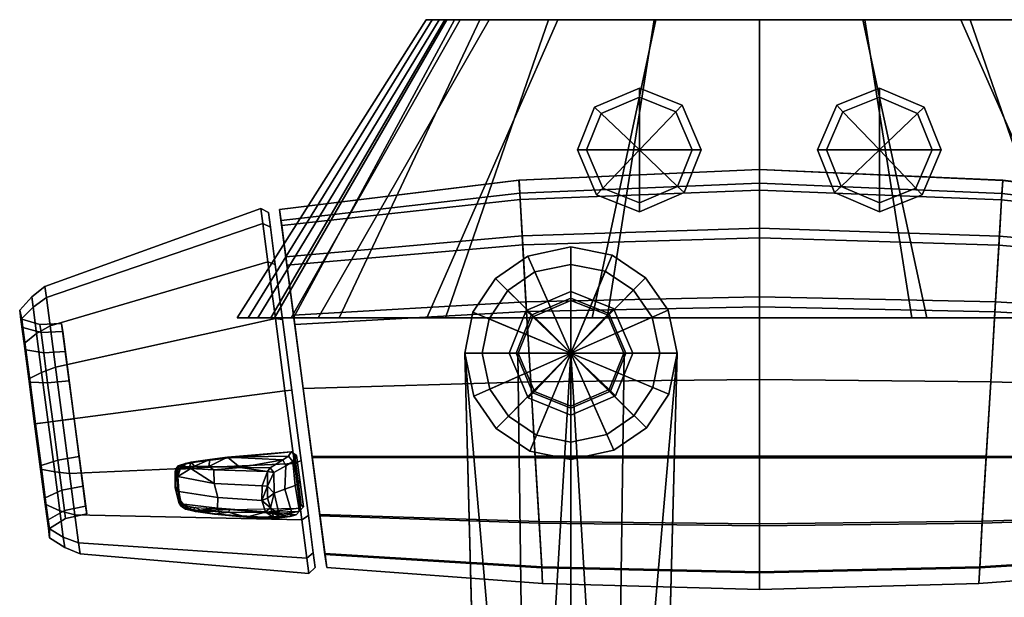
# Model space of a CAD drawing. Header units: millimetres. Extents: x -123 to 123, y -192 to 0.
# Tile 2 of 3: x -123 to 41, y -96 to 0. Entities that reach past the tile are written whole.
import ezdxf

# ---------------------------------------------------------------- set-up
doc = ezdxf.new("R2010")
doc.units = ezdxf.units.MM
doc.header["$MEASUREMENT"] = 0
doc.layers.add('CHROME01', color=9, linetype='Continuous')
doc.layers.add('CHROME03', color=250, linetype='Continuous')

msp = doc.modelspace()

# ---------------------------------------------------------------- meshes
at = {"layer": 'CHROME01'}
mesh = msp.add_polyface(dxfattribs=at)
corners = [(-80.65, -49.79, 28.17), (-79.06, -61.86, 30.69), (-77.9, -61.71, 29.86), (-79.45, -49.96, 27.41), (-81.89, -40.37, 21.71), (-80.66, -40.8, 21.13), (-81.48, -34.57, 11.88), (-82.73, -33.97, 12.21), (-81.8, -32.13, 0.03), (-83.06, -31.47, 0.03), (-81.48, -34.57, -11.82), (-82.73, -33.97, -12.14), (-80.66, -40.8, -21.06), (-81.89, -40.37, -21.64), (-79.45, -49.96, -27.35), (-80.65, -49.79, -28.1), (-77.9, -61.71, -29.8), (-79.06, -61.86, -30.62), (-81.89, -40.37, -21.64), (-118.19, -50.99, -15.86), (-118.81, -46.29, -8.89), (-82.73, -33.97, -12.14), (-119.05, -44.46, 0.03), (-83.06, -31.47, 0.03), (-118.81, -46.29, 8.96), (-82.73, -33.97, 12.21), (-81.89, -40.37, 21.71), (-118.19, -50.99, 15.92), (-80.65, -49.79, 28.17), (-117.28, -57.89, 20.66), (-79.06, -61.86, 30.69), (-116.12, -66.74, 22.51), (-80.65, -49.79, -28.1), (-117.28, -57.89, -20.59), (-79.06, -61.86, -30.62), (-116.12, -66.74, -22.44), (-76.02, -61.44, -30.1), (-79.95, -31.6, -0.33), (-77.51, -50.09, -27.84), (-78.78, -40.44, -21.39), (-79.64, -33.96, -11.73), (-78.81, -40.23, 21.18), (-79.66, -33.78, 11.3), (-77.53, -49.95, 27.78), (-76.02, -61.44, 30.1), (-72.09, -91.28, -0.33), (-79.59, -34.31, 12.54), (-78.72, -40.89, 21.83), (-39.44, -37.54, 23.68), (-39.88, -29.98, 13.83), (-79.94, -31.61, 1.03), (-40.05, -26.75, 1.38), (-79.95, -31.6, -0.33), (-40.06, -26.72, -0.09), (-79.7, -33.47, -10.5), (-39.93, -28.93, -11.08), (-78.9, -39.53, -20.43), (-39.53, -36.04, -21.49), (-77.62, -49.25, -27.47), (-38.89, -47, -28.57), (-77.99, -49.7, -26.82), (-49.85, 0, -25.46), (-45, 0, -26.62), (-73.5, -49.7, -27.48), (-54.53, 0, -10.69), (-52.06, 0, -21), (-80.81, -49.7, -23), (-85.2, -49.7, -11.93), (-87, -49.7, 0), (-55.5, 0, 0), (-81.42, -49.7, 20.11), (-52.4, 0, 18.87), (-53.33, 0, 16.5), (-83.55, -49.7, 17), (-77.65, -49.7, 21.89), (-50.8, 0, 20.51), (-70, -49.7, 23.2), (-46.6, 0, 21.52)]
mesh.append_faces([[corners[k] for k in face] for face in [(0, 1, 2, 3), (4, 0, 3, 5), (4, 5, 6, 7), (7, 6, 8, 9), (8, 10, 11, 9), (10, 12, 13, 11), (14, 15, 13, 12), (16, 17, 15, 14), (18, 19, 20, 21), (21, 20, 22, 23), (23, 22, 24, 25), (26, 25, 24, 27), (28, 26, 27, 29), (30, 28, 29, 31), (19, 18, 32, 33), (33, 32, 34, 35), (36, 37, 38, 38), (38, 37, 39, 39), (39, 37, 40, 40), (37, 41, 42, 42), (41, 37, 43, 43), (43, 37, 44, 44), (45, 37, 36, 36), (37, 45, 44, 44), (46, 47, 48, 49), (50, 46, 49, 51), (52, 50, 51, 53), (54, 52, 53, 55), (56, 54, 55, 57), (58, 56, 57, 59), (60, 61, 62, 63), (64, 65, 66, 67), (66, 65, 61, 60), (68, 69, 64, 67), (70, 71, 72, 73), (74, 75, 71, 70), (72, 69, 68, 73), (76, 77, 75, 74)]])
mesh = msp.add_polyface(dxfattribs=at)
corners = [(-78.72, -40.89, 21.83), (-77.42, -50.81, 28.13), (-38.79, -48.63, 30.21), (-39.44, -37.54, 23.68), (-55.5, 0, 0), (-53.33, 0, 16.5), (-54.53, 0, -10.69), (-35.13, 0, 22.16), (-17.55, 0, 22.79), (-17.26, 0, -27.8), (-33.58, 0, -27.23), (-46.6, 0, 21.52), (-45, 0, -26.62), (-50.8, 0, 20.51), (-49.85, 0, -25.46), (-52.4, 0, 18.87), (-52.06, 0, -21), (-55.43, -49.7, -28.35), (-33.58, 0, -27.23), (-17.26, 0, -27.8), (-27.88, -49.7, -29.21), (-45, 0, -26.62), (-73.5, -49.7, -27.48), (-52.29, -49.7, 24.66), (-35.13, 0, 22.16), (-46.6, 0, 21.52), (-70, -49.7, 23.2), (-25.38, -49.7, 26.07), (-17.55, 0, 22.79), (-24.54, -39.25, -75.6), (-18.95, -42.99, -75.6), (-31.4, -55.57, -75.6), (-31.4, -37.87, -75.6), (-38.58, -39.39, -75.6), (-43.98, -43.11, -75.6), (-24.54, -39.25, -75.6), (-31.4, -37.87, -75.6), (-31.4, -37.87, -19.5), (-24.54, -39.25, -19.5), (-43.98, -43.11, -75.6), (-47.72, -48.71, -75.6), (-47.72, -48.71, -19.5), (-43.98, -43.11, -19.5), (-38.58, -39.39, -75.6), (-38.58, -39.39, -19.5), (-25.67, -41.92, -76.39), (-31.4, -55.57, -76.39), (-31.4, -40.77, -76.39), (-37.4, -42.04, -76.39), (-41.92, -45.15, -76.39), (-20.99, -45.05, -76.39), (-41.92, -45.15, -76.39), (-45.05, -49.83, -76.39), (-45.05, -49.83, -75.3), (-41.92, -45.15, -75.3), (-37.4, -42.04, -76.39), (-37.4, -42.04, -75.3), (-31.4, -40.77, -76.39), (-31.4, -40.77, -75.3), (-25.67, -41.92, -76.39), (-25.67, -41.92, -75.3), (-31.4, -46.42, -76.4), (-31.4, -46.42, -78.4), (-38.02, -49.25, -78.4), (-38.02, -49.25, -76.4), (-25.09, -48.94, -76.4), (-25.09, -48.94, -78.4), (-31.4, -45.27, -84.7), (-31.4, -46.77, -86.2), (-37.77, -49.49, -86.2), (-38.86, -48.46, -84.7), (-24.29, -48.11, -84.7), (-25.33, -49.2, -86.2), (-31.4, -45.27, -79.21), (-31.4, -45.27, -84.7), (-38.86, -48.46, -84.7), (-38.86, -48.46, -79.21), (-24.29, -48.11, -79.21), (-24.29, -48.11, -84.7), (-25.09, -48.94, -78.4), (-24.29, -48.11, -79.21), (-31.4, -45.27, -79.21), (-31.4, -46.42, -78.4), (-38.86, -48.46, -79.21), (-38.02, -49.25, -78.4), (-30.3, -21.7, -38.5), (-28.8, -21.7, -40), (-26.07, -28.07, -40), (-27.11, -29.16, -38.5), (-27.46, -14.59, -38.5), (-26.37, -15.63, -40), (-30.3, -21.7, -24), (-30.3, -21.7, -38.5), (-27.11, -29.16, -38.5), (-27.11, -29.16, -24), (-27.46, -14.59, -24), (-27.46, -14.59, -38.5)]
mesh.append_faces([[corners[k] for k in face] for face in [(0, 1, 2, 3), (4, 5, 6, 6), (7, 8, 9, 10), (11, 7, 10, 12), (13, 11, 12, 14), (15, 13, 14, 16), (5, 15, 16, 6), (17, 18, 19, 20), (21, 18, 17, 22), (23, 24, 25, 26), (27, 28, 24, 23), (29, 30, 31, 31), (32, 29, 31, 31), (33, 32, 31, 31), (33, 31, 34, 34), (35, 36, 37, 38), (39, 40, 41, 42), (43, 39, 42, 44), (36, 43, 44, 37), (45, 46, 47, 47), (48, 46, 49, 49), (50, 46, 45, 45), (51, 52, 53, 54), (55, 51, 54, 56), (57, 55, 56, 58), (59, 57, 58, 60), (61, 62, 63, 64), (65, 66, 62, 61), (67, 68, 69, 70), (71, 72, 68, 67), (73, 74, 75, 76), (77, 78, 74, 73), (79, 80, 81, 82), (82, 81, 83, 84), (85, 86, 87, 88), (89, 90, 86, 85), (91, 92, 93, 94), (95, 96, 92, 91)]])
mesh = msp.add_polyface(dxfattribs=at)
corners = [(0, -24.94, 0), (0, -24.98, 1.51), (40.55, -26.79, 1.38), (40.55, -26.76, -0.09), (-40.06, -26.72, -0.09), (-40.05, -26.75, 1.38), (0, 0, 23), (17.55, 0, 22.79), (17.26, 0, -27.8), (0, 0, -28), (-17.55, 0, 22.79), (-17.26, 0, -27.8), (-17.26, 0, -27.8), (0, 0, -28), (0, -49.7, -29.5), (-27.88, -49.7, -29.21), (0, -49.7, 26.5), (0, 0, 23), (-17.55, 0, 22.79), (-25.38, -49.7, 26.07), (17.26, 0, -27.8), (27.88, -49.7, -29.21), (25.38, -49.7, 26.07), (17.55, 0, 22.79), (12.54, -28.81, -38.5), (9.7, -21.7, -38.5), (11.2, -21.7, -40), (13.63, -27.77, -40), (20, -11.4, -38.5), (27.46, -14.59, -38.5), (26.37, -15.63, -40), (20, -12.9, -40), (12.89, -14.24, -38.5), (13.93, -15.33, -40), (11.2, -21.7, -40), (20, -21.7, -40), (13.63, -27.77, -40), (20, -12.9, -40), (26.37, -15.63, -40), (13.93, -15.33, -40), (28.8, -21.7, -40), (26.07, -28.07, -40), (20, -30.5, -40), (12.54, -28.81, -24), (9.7, -21.7, -24), (9.7, -21.7, -38.5), (12.54, -28.81, -38.5), (20, -11.4, -24), (27.46, -14.59, -24), (27.46, -14.59, -38.5), (20, -11.4, -38.5), (12.89, -14.24, -24), (12.89, -14.24, -38.5), (-12.54, -28.81, -38.5), (-13.63, -27.77, -40), (-11.2, -21.7, -40), (-9.7, -21.7, -38.5), (-20, -11.4, -38.5), (-20, -12.9, -40), (-26.37, -15.63, -40), (-27.46, -14.59, -38.5), (-12.89, -14.24, -38.5), (-13.93, -15.33, -40), (-11.2, -21.7, -40), (-13.63, -27.77, -40), (-20, -21.7, -40), (-28.8, -21.7, -40), (-26.37, -15.63, -40), (-20, -30.5, -40), (-26.07, -28.07, -40), (-20, -12.9, -40), (-13.93, -15.33, -40), (-12.54, -28.81, -24), (-12.54, -28.81, -38.5), (-9.7, -21.7, -38.5), (-9.7, -21.7, -24), (-20, -11.4, -24), (-20, -11.4, -38.5), (-27.46, -14.59, -38.5), (-27.46, -14.59, -24), (-12.89, -14.24, -24), (-12.89, -14.24, -38.5)]
mesh.append_faces([[corners[k] for k in face] for face in [(0, 1, 2, 3), (4, 5, 1, 0), (6, 7, 8, 9), (10, 6, 9, 11), (12, 13, 14, 15), (16, 17, 18, 19), (20, 21, 14, 13), (16, 22, 23, 17), (24, 25, 26, 27), (28, 29, 30, 31), (32, 28, 31, 33), (25, 32, 33, 26), (34, 35, 36, 36), (37, 38, 35, 35), (39, 37, 35, 35), (39, 35, 34, 34), (40, 41, 35, 35), (42, 36, 35, 35), (43, 44, 45, 46), (47, 48, 49, 50), (51, 47, 50, 52), (44, 51, 52, 45), (53, 54, 55, 56), (57, 58, 59, 60), (61, 62, 58, 57), (56, 55, 62, 61), (63, 64, 65, 65), (66, 67, 65, 65), (68, 69, 65, 65), (70, 65, 67, 67), (71, 65, 70, 70), (71, 63, 65, 65), (66, 65, 69, 69), (68, 65, 64, 64), (72, 73, 74, 75), (76, 77, 78, 79), (80, 81, 77, 76), (75, 74, 81, 80)]])
mesh = msp.add_polyface(dxfattribs=at)
corners = [(80.65, -49.79, 28.17), (79.45, -49.96, 27.41), (77.9, -61.71, 29.86), (79.06, -61.86, 30.69), (77.9, -61.71, -29.8), (79.45, -49.96, -27.35), (80.65, -49.79, -28.1), (79.06, -61.86, -30.62), (76.02, -61.44, 30.1), (79.95, -31.6, -0.33), (77.53, -49.95, 27.78), (78.81, -40.23, 21.18), (78.78, -40.44, -21.39), (77.51, -50.09, -27.84), (76.02, -61.44, -30.1), (39.26, -48.65, 30.19), (38.55, -60.35, 32.21), (76.02, -61.44, 30.1), (77.42, -50.81, 28.13), (39.93, -37.57, 23.66), (78.72, -40.89, 21.83), (40.37, -30.01, 13.81), (79.59, -34.31, 12.54), (40.55, -26.79, 1.38), (79.94, -31.61, 1.03), (40.55, -26.76, -0.09), (79.95, -31.6, -0.33), (40.42, -28.97, -11.07), (79.7, -33.47, -10.5), (40.02, -36.07, -21.49), (78.9, -39.53, -20.43), (39.37, -47.02, -28.56), (77.62, -49.25, -27.47), (38.55, -60.35, -31.12), (76.02, -61.44, -30.1), (55.5, 0, 0), (54.53, 0, -10.69), (53.33, 0, 16.5), (17.55, 0, 22.79), (35.13, 0, 22.16), (33.58, 0, -27.23), (17.26, 0, -27.8), (46.6, 0, 21.52), (45, 0, -26.62), (50.8, 0, 20.51), (49.85, 0, -25.46), (52.4, 0, 18.87), (52.06, 0, -21), (55.43, -49.7, -28.35), (27.88, -49.7, -29.21), (17.26, 0, -27.8), (33.58, 0, -27.23), (77.99, -49.7, -26.82), (73.5, -49.7, -27.48), (45, 0, -26.62), (49.85, 0, -25.46), (54.53, 0, -10.69), (85.2, -49.7, -11.93), (80.81, -49.7, -23), (52.06, 0, -21), (87, -49.7, 0), (55.5, 0, 0), (81.42, -49.7, 20.11), (83.55, -49.7, 17), (53.33, 0, 16.5), (52.4, 0, 18.87), (77.65, -49.7, 21.89), (50.8, 0, 20.51), (52.29, -49.7, 24.66), (70, -49.7, 23.2), (46.6, 0, 21.52), (35.13, 0, 22.16), (25.38, -49.7, 26.07), (17.55, 0, 22.79), (30.3, -21.7, -38.5), (27.11, -29.16, -38.5), (26.07, -28.07, -40), (28.8, -21.7, -40), (27.46, -14.59, -38.5), (26.37, -15.63, -40), (28.8, -21.7, -40), (20, -21.7, -40), (26.37, -15.63, -40), (30.3, -21.7, -24), (27.11, -29.16, -24), (27.11, -29.16, -38.5), (30.3, -21.7, -38.5), (27.46, -14.59, -24), (27.46, -14.59, -38.5)]
mesh.append_faces([[corners[k] for k in face] for face in [(0, 1, 2, 3), (4, 5, 6, 7), (8, 9, 10, 10), (10, 9, 11, 11), (12, 9, 13, 13), (13, 9, 14, 14), (15, 16, 17, 18), (19, 15, 18, 20), (21, 19, 20, 22), (23, 21, 22, 24), (25, 23, 24, 26), (27, 25, 26, 28), (29, 27, 28, 30), (31, 29, 30, 32), (33, 31, 32, 34), (35, 36, 37, 37), (38, 39, 40, 41), (39, 42, 43, 40), (44, 45, 43, 42), (46, 47, 45, 44), (37, 36, 47, 46), (48, 49, 50, 51), (52, 53, 54, 55), (54, 53, 48, 51), (56, 57, 58, 59), (58, 52, 55, 59), (60, 57, 56, 61), (62, 63, 64, 65), (66, 62, 65, 67), (68, 69, 70, 71), (72, 68, 71, 73), (64, 63, 60, 61), (69, 66, 67, 70), (74, 75, 76, 77), (78, 74, 77, 79), (80, 81, 82, 82), (83, 84, 85, 86), (87, 83, 86, 88)]])
mesh = msp.add_polyface(dxfattribs=at)
corners = [(0, -47.84, 30.97), (0, -59.94, 33), (38.55, -60.35, 32.21), (39.26, -48.65, 30.19), (-38.79, -48.63, 30.21), (-38.09, -60.34, 32.22), (0, -36.32, 24.35), (39.93, -37.57, 23.66), (-39.44, -37.54, 23.68), (0, -28.39, 14.29), (40.37, -30.01, 13.81), (-39.88, -29.98, 13.83), (0, -24.98, 1.51), (40.55, -26.79, 1.38), (-40.05, -26.75, 1.38), (0, -27.26, -11.29), (0, -24.94, 0), (40.55, -26.76, -0.09), (40.42, -28.97, -11.07), (-39.93, -28.93, -11.08), (-40.06, -26.72, -0.09), (0, -34.76, -21.88), (40.02, -36.07, -21.49), (-39.53, -36.04, -21.49), (0, -46.18, -28.96), (39.37, -47.02, -28.56), (-38.89, -47, -28.57), (0, -59.94, -31.5), (38.55, -60.35, -31.12), (-38.09, -60.34, -31.13), (-15.22, -48.39, -75.6), (-31.4, -55.57, -75.6), (-18.95, -42.99, -75.6), (-13.7, -55.57, -75.6), (-18.95, -42.99, -75.6), (-24.54, -39.25, -75.6), (-24.54, -39.25, -19.5), (-18.95, -42.99, -19.5), (-15.22, -48.39, -75.6), (-15.22, -48.39, -19.5), (-13.7, -55.57, -75.6), (-13.7, -55.57, -19.5), (-16.6, -55.57, -76.39), (-31.4, -55.57, -76.39), (-17.87, -49.56, -76.39), (-20.99, -45.05, -76.39), (-25.67, -41.92, -76.39), (-25.67, -41.92, -75.3), (-20.99, -45.05, -75.3), (-17.87, -49.56, -76.39), (-17.87, -49.56, -75.3), (-16.6, -55.57, -76.39), (-16.6, -55.57, -75.3), (-22.25, -55.57, -76.4), (-22.25, -55.57, -78.4), (-25.09, -48.94, -78.4), (-25.09, -48.94, -76.4), (-21.1, -55.57, -84.7), (-22.6, -55.57, -86.2), (-25.33, -49.2, -86.2), (-24.29, -48.11, -84.7), (-21.1, -55.57, -79.21), (-21.1, -55.57, -84.7), (-24.29, -48.11, -84.7), (-24.29, -48.11, -79.21), (-25.09, -48.94, -78.4), (-22.25, -55.57, -78.4), (-21.1, -55.57, -79.21), (-24.29, -48.11, -79.21), (20, -32, -38.5), (12.54, -28.81, -38.5), (13.63, -27.77, -40), (20, -30.5, -40), (27.11, -29.16, -38.5), (26.07, -28.07, -40), (20, -30.5, -40), (20, -21.7, -40), (26.07, -28.07, -40), (20, -32, -24), (12.54, -28.81, -24), (12.54, -28.81, -38.5), (20, -32, -38.5), (27.11, -29.16, -24), (27.11, -29.16, -38.5), (-20, -32, -38.5), (-20, -30.5, -40), (-13.63, -27.77, -40), (-12.54, -28.81, -38.5), (-27.11, -29.16, -38.5), (-26.07, -28.07, -40), (-20, -32, -24), (-20, -32, -38.5), (-12.54, -28.81, -38.5), (-12.54, -28.81, -24), (-27.11, -29.16, -24), (-27.11, -29.16, -38.5)]
mesh.append_faces([[corners[k] for k in face] for face in [(0, 1, 2, 3), (4, 5, 1, 0), (6, 0, 3, 7), (8, 4, 0, 6), (9, 6, 7, 10), (11, 8, 6, 9), (12, 9, 10, 13), (14, 11, 9, 12), (15, 16, 17, 18), (19, 20, 16, 15), (21, 15, 18, 22), (23, 19, 15, 21), (24, 21, 22, 25), (26, 23, 21, 24), (27, 24, 25, 28), (29, 26, 24, 27), (30, 31, 32, 32), (30, 33, 31, 31), (34, 35, 36, 37), (38, 34, 37, 39), (40, 38, 39, 41), (42, 43, 44, 44), (45, 46, 47, 48), (49, 45, 48, 50), (51, 49, 50, 52), (53, 54, 55, 56), (57, 58, 59, 60), (61, 62, 63, 64), (65, 66, 67, 68), (69, 70, 71, 72), (73, 69, 72, 74), (75, 76, 77, 77), (78, 79, 80, 81), (82, 78, 81, 83), (84, 85, 86, 87), (88, 89, 85, 84), (90, 91, 92, 93), (94, 95, 91, 90)]])
mesh = msp.add_polyface(dxfattribs=at)
corners = [(-77.42, -50.81, 28.13), (-76.02, -61.44, 30.1), (-38.09, -60.34, 32.22), (-38.79, -48.63, 30.21), (-76.02, -61.44, -30.1), (-77.62, -49.25, -27.47), (-38.89, -47, -28.57), (-38.09, -60.34, -31.13), (-18.83, -68.02, -75.6), (-24.23, -71.75, -75.6), (-31.4, -55.57, -75.6), (-47.72, -48.71, -75.6), (-43.98, -43.11, -75.6), (-43.86, -68.14, -75.6), (-47.58, -62.74, -75.6), (-49.1, -55.57, -75.6), (-49.1, -55.57, -75.6), (-47.58, -62.74, -75.6), (-47.58, -62.74, -19.5), (-49.1, -55.57, -19.5), (-47.72, -48.71, -75.6), (-47.72, -48.71, -19.5), (-20.99, -45.05, -76.39), (-17.87, -49.56, -76.39), (-31.4, -55.57, -76.39), (-37.4, -42.04, -76.39), (-31.4, -40.77, -76.39), (-41.92, -45.15, -76.39), (-45.05, -49.83, -76.39), (-46.2, -55.57, -76.39), (-41.82, -66.08, -76.39), (-44.93, -61.57, -76.39), (-31.4, -70.37, -76.39), (-37.14, -69.21, -76.39), (-25.4, -69.09, -76.39), (-46.2, -55.57, -76.39), (-44.93, -61.57, -76.39), (-44.93, -61.57, -75.3), (-46.2, -55.57, -75.3), (-45.05, -49.83, -76.39), (-45.05, -49.83, -75.3), (-31.4, -64.72, -76.4), (-31.4, -64.72, -78.4), (-24.78, -61.88, -78.4), (-24.78, -61.88, -76.4), (-37.72, -62.19, -76.4), (-37.72, -62.19, -78.4), (-40.55, -55.57, -76.4), (-40.55, -55.57, -78.4), (-38.02, -49.25, -76.4), (-38.02, -49.25, -78.4), (-22.6, -55.57, -86.2), (-25.03, -61.64, -86.2), (-31.4, -55.57, -86.2), (-40.2, -55.57, -86.2), (-37.77, -49.49, -86.2), (-31.4, -64.37, -86.2), (-37.47, -61.93, -86.2), (-31.4, -46.77, -86.2), (-25.33, -49.2, -86.2), (-31.4, -65.87, -84.7), (-31.4, -64.37, -86.2), (-25.03, -61.64, -86.2), (-23.95, -62.67, -84.7), (-41.7, -55.57, -84.7), (-40.2, -55.57, -86.2), (-37.47, -61.93, -86.2), (-38.51, -63.02, -84.7), (-38.86, -48.46, -84.7), (-37.77, -49.49, -86.2), (-41.7, -55.57, -79.21), (-41.7, -55.57, -84.7), (-38.51, -63.02, -84.7), (-38.51, -63.02, -79.21), (-38.86, -48.46, -79.21), (-38.86, -48.46, -84.7), (-38.02, -49.25, -78.4), (-38.86, -48.46, -79.21), (-41.7, -55.57, -79.21), (-40.55, -55.57, -78.4), (-38.51, -63.02, -79.21), (-37.72, -62.19, -78.4)]
mesh.append_faces([[corners[k] for k in face] for face in [(0, 1, 2, 3), (4, 5, 6, 7), (8, 9, 10, 10), (11, 12, 10, 10), (13, 14, 10, 10), (15, 11, 10, 10), (15, 10, 14, 14), (16, 17, 18, 19), (20, 16, 19, 21), (22, 23, 24, 24), (25, 26, 24, 24), (27, 24, 28, 28), (29, 28, 24, 24), (30, 31, 24, 24), (32, 33, 24, 24), (34, 32, 24, 24), (29, 24, 31, 31), (35, 36, 37, 38), (39, 35, 38, 40), (41, 42, 43, 44), (45, 46, 42, 41), (47, 48, 46, 45), (49, 50, 48, 47), (51, 52, 53, 53), (54, 55, 53, 53), (56, 57, 53, 53), (58, 53, 55, 55), (59, 53, 58, 58), (59, 51, 53, 53), (54, 53, 57, 57), (56, 53, 52, 52), (60, 61, 62, 63), (64, 65, 66, 67), (68, 69, 65, 64), (70, 71, 72, 73), (74, 75, 71, 70), (76, 77, 78, 79), (78, 80, 81, 79)]])
mesh = msp.add_polyface(dxfattribs=at)
corners = [(-120.6, -67.33, 17.64), (-120.76, -67.35, 19.15), (-121.75, -59.82, 17.58), (-121.51, -60.4, 16.19), (-122.52, -53.95, 13.55), (-122.23, -54.99, 12.48), (-123.05, -49.96, 7.63), (-122.71, -51.31, 7.03), (-123.25, -48.4, 0.03), (-122.9, -49.88, 0.03), (-123.05, -49.96, -7.56), (-122.71, -51.31, -6.96), (-122.52, -53.95, -13.49), (-122.23, -54.99, -12.42), (-121.75, -59.82, -17.51), (-121.51, -60.4, -16.13), (-120.76, -67.35, -19.09), (-120.6, -67.33, -17.57), (-117.28, -57.89, -20.59), (-119.59, -58.76, -19.3), (-120.44, -52.29, -14.86), (-118.19, -50.99, -15.86), (-118.5, -67.05, -21.03), (-116.12, -66.74, -22.44), (-121.02, -47.89, -8.33), (-118.5, -67.05, 21.1), (-119.59, -58.76, 19.37), (-118.81, -46.29, -8.89), (-121.25, -46.17, 0.03), (-119.05, -44.46, 0.03), (-121.02, -47.89, 8.4), (-120.44, -52.29, 14.93), (-118.19, -50.99, 15.92), (-117.28, -57.89, 20.66), (-116.12, -66.74, 22.51), (-118.81, -46.29, 8.96), (-118.59, -60.53, 15), (-121.51, -60.4, 16.19), (-122.23, -54.99, 12.48), (-119.25, -55.52, 11.57), (-122.71, -51.31, 7.03), (-119.7, -52.11, 6.51), (-122.23, -54.99, -12.42), (-119.25, -55.52, -11.5), (-119.7, -52.11, -6.45), (-122.71, -51.31, -6.96), (-116.09, -51.93, -6.32), (-116.26, -50.62, 0.03), (-119.87, -50.78, 0.03), (-122.9, -49.88, 0.03), (-116.09, -51.93, 6.39), (-115.65, -55.27, 11.35), (-115.65, -55.27, -11.28), (-115, -60.18, 14.72), (-114.17, -66.49, 16.03), (-117.75, -66.96, 16.35), (-121.51, -60.4, -16.13), (-118.59, -60.53, -14.94), (-117.75, -66.96, -16.28), (-114.17, -66.49, -15.97), (-115, -60.18, -14.65)]
mesh.append_faces([[corners[k] for k in face] for face in [(0, 1, 2, 3), (3, 2, 4, 5), (5, 4, 6, 7), (8, 9, 7, 6), (10, 11, 9, 8), (12, 13, 11, 10), (14, 15, 13, 12), (14, 16, 17, 15), (18, 19, 20, 21), (12, 20, 19, 14), (14, 19, 22, 16), (23, 22, 19, 18), (20, 12, 10, 24), (1, 25, 26, 2), (20, 24, 27, 21), (28, 24, 10, 8), (27, 24, 28, 29), (28, 8, 6, 30), (30, 6, 4, 31), (26, 31, 4, 2), (32, 31, 26, 33), (26, 25, 34, 33), (35, 29, 28, 30), (32, 35, 30, 31), (36, 37, 38, 39), (39, 38, 40, 41), (42, 43, 44, 45), (44, 46, 47, 48), (48, 49, 45, 44), (48, 47, 50, 41), (49, 48, 41, 40), (39, 41, 50, 51), (43, 52, 46, 44), (39, 51, 53, 36), (36, 53, 54, 55), (42, 56, 57, 43), (58, 59, 60, 57), (57, 60, 52, 43)]])
mesh = msp.add_polyface(dxfattribs=at)
corners = [(-75.38, -89.75, -12.14), (-74.33, -88.85, -11.82), (-74.01, -91.29, 0.03), (-75.05, -92.25, 0.03), (-74.33, -88.85, 11.88), (-75.38, -89.75, 12.21), (-75.05, -92.25, 0.03), (-75.38, -89.75, 12.21), (-113.43, -87.19, 8.96), (-113.18, -89.02, 0.03), (-113.43, -87.19, -8.89), (-75.38, -89.75, -12.14), (-118.47, -84.75, -7.56), (-115.98, -86.22, -8.33), (-115.75, -87.94, 0.03), (-118.26, -86.31, 0.03), (-113.18, -89.02, 0.03), (-113.43, -87.19, -8.89), (-113.43, -87.19, 8.96), (-115.98, -86.22, 8.4), (-72.09, -91.28, -0.33), (-73.25, -82.43, -21.39), (-72.4, -88.92, -11.73), (-73.23, -82.65, 21.18), (-72.38, -89.1, 11.3), (-72.38, -89.1, 11.3), (-72.09, -91.28, -0.33), (-36.12, -93.96, -0.09), (-36.26, -91.33, 12.5), (-73.23, -82.65, 21.18), (-36.69, -83.89, 22.99), (-72.4, -88.92, -11.73), (-73.25, -82.43, -21.39), (-36.7, -83.59, -22.47), (-36.27, -91.17, -12.4), (-45.82, -179.35, -58.14), (-45.9, -175.9, -44.78), (-46.18, -165.96, -60.41), (-49.1, -55.57, -59.93), (-49.1, -55.57, -44.56), (-40.25, -55.57, -61.39), (-38.79, -165.96, -61.41), (-46.18, -165.96, -60.41), (-49.1, -55.57, -59.93), (-31.4, -55.57, -61.87), (-31.4, -165.96, -61.74), (-22.55, -55.57, -61.39), (-24.01, -165.96, -61.41), (-38.79, -165.96, -61.41), (-45.82, -179.35, -58.14), (-46.18, -165.96, -60.41), (-31.4, -165.96, -61.74), (-36.78, -191.61, -56.13), (-24.01, -165.96, -61.41), (-26.02, -191.61, -56.13), (-31.4, -55.57, -43.47), (-49.1, -55.57, -44.56), (-38.65, -175.9, -44.29), (-45.9, -175.9, -44.78), (-31.4, -175.9, -44.13), (-24.16, -175.9, -44.29), (-27.36, -170.44, -69.78), (-23.45, -172.95, -69.17), (-31.31, -180.51, -67.36), (-35.45, -170.44, -69.78), (-39.2, -172.83, -69.2), (-41.66, -176.48, -68.33), (-31.21, -169.67, -69.96), (-42.58, -175.97, -67.83), (-39.91, -172, -68.78), (-39.2, -172.83, -69.2), (-41.66, -176.48, -68.33), (-35.83, -169.4, -69.41), (-35.45, -170.44, -69.78), (-31.4, -168.58, -69.6), (-31.21, -169.67, -69.96), (-26.98, -169.4, -69.41), (-27.36, -170.44, -69.78), (-26.98, -169.4, -69.41), (-31.4, -168.58, -69.6), (-31.4, -166.32, -60.21), (-26.98, -167.14, -60.01), (-35.83, -169.4, -69.41), (-35.83, -167.14, -60.01), (-39.91, -172, -68.78), (-39.91, -169.75, -59.39), (-42.58, -175.97, -67.83), (-42.58, -173.71, -58.43)]
mesh.append_faces([[corners[k] for k in face] for face in [(0, 1, 2, 3), (2, 4, 5, 3), (6, 7, 8, 9), (10, 11, 6, 9), (12, 13, 14, 15), (16, 14, 13, 17), (16, 18, 19, 14), (20, 21, 22, 22), (23, 20, 24, 24), (25, 26, 27, 28), (29, 25, 28, 30), (31, 32, 33, 34), (26, 31, 34, 27), (35, 36, 37, 37), (38, 37, 36, 39), (40, 41, 42, 43), (44, 45, 41, 40), (46, 47, 45, 44), (48, 49, 50, 50), (51, 52, 48, 48), (53, 54, 51, 51), (55, 56, 57, 57), (58, 57, 56, 56), (59, 55, 57, 57), (55, 59, 60, 60), (61, 62, 63, 63), (64, 63, 65, 65), (65, 63, 66, 66), (67, 63, 64, 64), (61, 63, 67, 67), (68, 69, 70, 71), (72, 73, 70, 69), (72, 74, 75, 73), (74, 76, 77, 75), (78, 79, 80, 81), (79, 82, 83, 80), (82, 84, 85, 83), (84, 86, 87, 85)]])
mesh = msp.add_polyface(dxfattribs=at)
corners = [(-75.38, -89.75, 12.21), (-74.33, -88.85, 11.88), (-75.15, -82.62, 21.13), (-76.23, -83.35, 21.71), (-76.36, -73.46, 27.41), (-77.47, -73.93, 28.17), (-77.9, -61.71, 29.86), (-79.06, -61.86, 30.69), (-77.9, -61.71, -29.8), (-76.36, -73.46, -27.35), (-77.47, -73.93, -28.1), (-79.06, -61.86, -30.62), (-75.15, -82.62, -21.06), (-76.23, -83.35, -21.64), (-74.33, -88.85, -11.82), (-75.38, -89.75, -12.14), (-114.04, -82.5, 15.92), (-76.23, -83.35, 21.71), (-77.47, -73.93, 28.17), (-114.95, -75.59, 20.66), (-79.06, -61.86, 30.69), (-116.12, -66.74, 22.51), (-75.38, -89.75, 12.21), (-113.43, -87.19, 8.96), (-116.12, -66.74, -22.44), (-79.06, -61.86, -30.62), (-77.47, -73.93, -28.1), (-114.95, -75.59, -20.59), (-76.23, -83.35, -21.64), (-114.04, -82.5, -15.86), (-75.38, -89.75, -12.14), (-113.43, -87.19, -8.89), (-115.79, -81.8, 6.51), (-112.26, -81.04, 6.39), (-112.09, -82.35, 0.03), (-115.62, -83.13, 0.03), (-73.25, -82.43, -21.39), (-72.09, -91.28, -0.33), (-74.52, -72.79, -27.84), (-76.02, -61.44, -30.1), (-76.02, -61.44, 30.1), (-74.5, -72.93, 27.78), (-73.23, -82.65, 21.18), (-74.5, -72.93, 27.78), (-73.23, -82.65, 21.18), (-36.69, -83.89, 22.99), (-37.33, -73, 29.85), (-76.02, -61.44, 30.1), (-38.09, -60.34, 32.22), (-74.52, -72.79, -27.84), (-76.02, -61.44, -30.1), (-38.09, -60.34, -31.13), (-37.34, -72.75, -28.92), (-73.25, -82.43, -21.39), (-36.7, -83.59, -22.47), (-38.26, -71.88, -75.6), (-31.4, -55.57, -75.6), (-31.4, -73.27, -75.6), (-24.23, -71.75, -75.6), (-43.86, -68.14, -75.6), (-31.4, -73.27, -75.6), (-24.23, -71.75, -75.6), (-24.23, -71.75, -19.5), (-31.4, -73.27, -19.5), (-38.26, -71.88, -75.6), (-38.26, -71.88, -19.5), (-43.86, -68.14, -75.6), (-43.86, -68.14, -19.5), (-47.58, -62.74, -75.6), (-47.58, -62.74, -19.5), (-41.82, -66.08, -76.39), (-31.4, -55.57, -76.39), (-37.14, -69.21, -76.39), (-31.4, -70.37, -76.39), (-25.4, -69.09, -76.39), (-25.4, -69.09, -75.3), (-31.4, -70.37, -75.3), (-37.14, -69.21, -76.39), (-37.14, -69.21, -75.3), (-41.82, -66.08, -76.39), (-41.82, -66.08, -75.3), (-44.93, -61.57, -76.39), (-44.93, -61.57, -75.3), (-38.51, -63.02, -84.7), (-37.47, -61.93, -86.2), (-31.4, -64.37, -86.2), (-31.4, -65.87, -84.7), (-31.4, -65.87, -79.21), (-31.4, -65.87, -84.7), (-23.95, -62.67, -84.7), (-23.95, -62.67, -79.21), (-38.51, -63.02, -79.21), (-38.51, -63.02, -84.7), (-38.51, -63.02, -79.21), (-31.4, -65.87, -79.21), (-31.4, -64.72, -78.4), (-37.72, -62.19, -78.4), (-23.95, -62.67, -79.21), (-24.78, -61.88, -78.4)]
mesh.append_faces([[corners[k] for k in face] for face in [(0, 1, 2, 3), (3, 2, 4, 5), (5, 4, 6, 7), (8, 9, 10, 11), (9, 12, 13, 10), (13, 12, 14, 15), (16, 17, 18, 19), (18, 20, 21, 19), (22, 17, 16, 23), (24, 25, 26, 27), (27, 26, 28, 29), (29, 28, 30, 31), (32, 33, 34, 35), (36, 37, 38, 38), (38, 37, 39, 39), (40, 37, 41, 41), (41, 37, 42, 42), (43, 44, 45, 46), (47, 43, 46, 48), (49, 50, 51, 52), (53, 49, 52, 54), (55, 56, 57, 57), (57, 56, 58, 58), (59, 56, 55, 55), (60, 61, 62, 63), (64, 60, 63, 65), (66, 64, 65, 67), (68, 66, 67, 69), (70, 71, 72, 72), (73, 74, 75, 76), (77, 73, 76, 78), (79, 77, 78, 80), (81, 79, 80, 82), (83, 84, 85, 86), (87, 88, 89, 90), (91, 92, 88, 87), (93, 94, 95, 96), (97, 98, 95, 94)]])
mesh = msp.add_polyface(dxfattribs=at)
corners = [(73.23, -82.65, 21.18), (72.09, -91.28, -0.33), (74.5, -72.93, 27.78), (76.02, -61.44, 30.1), (76.02, -61.44, -30.1), (74.52, -72.79, -27.84), (73.25, -82.43, -21.39), (72.4, -88.92, -11.73), (37.14, -83.88, 22.98), (36.71, -91.31, 12.49), (72.38, -89.1, 11.3), (73.23, -82.65, 21.18), (0, -84.34, 23.66), (0, -92.14, 12.93), (37.79, -72.99, 29.83), (74.5, -72.93, 27.78), (0, -73.02, 30.61), (-37.33, -73, 29.85), (-36.69, -83.89, 22.99), (38.55, -60.35, 32.21), (76.02, -61.44, 30.1), (0, -59.94, 33), (-38.09, -60.34, 32.22), (37.8, -72.75, -28.91), (38.55, -60.35, -31.12), (76.02, -61.44, -30.1), (74.52, -72.79, -27.84), (0, -72.74, -29.32), (0, -59.94, -31.5), (-37.34, -72.75, -28.92), (-38.09, -60.34, -31.13), (37.15, -83.58, -22.46), (73.25, -82.43, -21.39), (0, -84.01, -22.87), (-36.7, -83.59, -22.47), (36.72, -91.15, -12.39), (72.4, -88.92, -11.73), (0, -92, -12.64), (-36.27, -91.17, -12.4), (-31.4, -55.57, -43.47), (-24.16, -175.9, -44.29), (-13.7, -55.57, -44.56), (-13.7, -55.57, -75.6), (-15.09, -62.42, -75.6), (-31.4, -55.57, -75.6), (-18.83, -68.02, -75.6), (-15.09, -62.42, -75.6), (-13.7, -55.57, -75.6), (-13.7, -55.57, -19.5), (-15.09, -62.42, -19.5), (-18.83, -68.02, -75.6), (-18.83, -68.02, -19.5), (-24.23, -71.75, -75.6), (-24.23, -71.75, -19.5), (-20.89, -65.98, -76.39), (-31.4, -55.57, -76.39), (-17.76, -61.3, -76.39), (-16.6, -55.57, -76.39), (-25.4, -69.09, -76.39), (-17.76, -61.3, -76.39), (-16.6, -55.57, -76.39), (-16.6, -55.57, -75.3), (-17.76, -61.3, -75.3), (-20.89, -65.98, -76.39), (-20.89, -65.98, -75.3), (-25.4, -69.09, -76.39), (-25.4, -69.09, -75.3), (-24.78, -61.88, -76.4), (-24.78, -61.88, -78.4), (-22.25, -55.57, -78.4), (-22.25, -55.57, -76.4), (-23.95, -62.67, -84.7), (-25.03, -61.64, -86.2), (-22.6, -55.57, -86.2), (-21.1, -55.57, -84.7), (-23.95, -62.67, -79.21), (-23.95, -62.67, -84.7), (-21.1, -55.57, -84.7), (-21.1, -55.57, -79.21), (-23.95, -62.67, -79.21), (-21.1, -55.57, -79.21), (-22.25, -55.57, -78.4), (-24.78, -61.88, -78.4)]
mesh.append_faces([[corners[k] for k in face] for face in [(0, 1, 2, 2), (2, 1, 3, 3), (4, 1, 5, 5), (5, 1, 6, 6), (6, 1, 7, 7), (8, 9, 10, 11), (12, 13, 9, 8), (14, 8, 11, 15), (16, 12, 8, 14), (17, 18, 12, 16), (19, 14, 15, 20), (21, 16, 14, 19), (22, 17, 16, 21), (23, 24, 25, 26), (27, 28, 24, 23), (29, 30, 28, 27), (31, 23, 26, 32), (33, 27, 23, 31), (34, 29, 27, 33), (35, 31, 32, 36), (37, 33, 31, 35), (38, 34, 33, 37), (39, 40, 41, 41), (42, 43, 44, 44), (45, 44, 43, 43), (46, 47, 48, 49), (50, 46, 49, 51), (52, 50, 51, 53), (54, 55, 56, 56), (57, 56, 55, 55), (58, 55, 54, 54), (59, 60, 61, 62), (63, 59, 62, 64), (65, 63, 64, 66), (67, 68, 69, 70), (71, 72, 73, 74), (75, 76, 77, 78), (79, 80, 81, 82)]])
mesh = msp.add_polyface(dxfattribs=at)
corners = [(72.09, -91.28, -0.33), (73.23, -82.65, 21.18), (72.38, -89.1, 11.3), (36.71, -91.31, 12.49), (36.56, -93.94, -0.09), (72.09, -91.28, -0.33), (72.38, -89.1, 11.3), (0, -92.14, 12.93), (0, -94.94, 0), (-36.26, -91.33, 12.5), (-36.12, -93.96, -0.09), (-36.69, -83.89, 22.99), (0, -84.34, 23.66), (36.72, -91.15, -12.39), (72.4, -88.92, -11.73), (0, -92, -12.64), (-36.27, -91.17, -12.4), (-16.98, -179.35, -58.14), (-16.62, -165.96, -60.41), (-16.91, -175.9, -44.78), (-13.7, -55.57, -59.93), (-13.7, -55.57, -44.56), (-13.7, -55.57, -59.93), (-16.62, -165.96, -60.41), (-24.01, -165.96, -61.41), (-22.55, -55.57, -61.39), (-18.1, -184.6, -57.24), (-21.3, -188.94, -56.55), (-24.01, -165.96, -61.41), (-16.98, -179.35, -58.14), (-16.62, -165.96, -60.41), (-26.02, -191.61, -56.13), (-16.91, -175.9, -44.78), (-18.28, -181.97, -44.7), (-18.1, -184.6, -57.24), (-16.98, -179.35, -58.14), (-21.58, -186.3, -44.48), (-21.3, -188.94, -56.55), (-26.17, -188.91, -44.29), (-26.02, -191.61, -56.13), (-13.7, -55.57, -44.56), (-24.16, -175.9, -44.29), (-16.91, -175.9, -44.78), (-24.16, -175.9, -44.29), (-18.28, -181.97, -44.7), (-16.91, -175.9, -44.78), (-21.58, -186.3, -44.48), (-26.17, -188.91, -44.29), (-21.14, -176.48, -68.33), (-31.31, -180.51, -67.36), (-23.45, -172.95, -69.17), (-20.38, -180.41, -67.38), (-23.6, -187.99, -65.56), (-21.14, -184.35, -66.44), (-26.98, -169.4, -69.41), (-22.9, -172, -68.78), (-23.45, -172.95, -69.17), (-27.36, -170.44, -69.78), (-20.22, -175.97, -67.83), (-21.14, -176.48, -68.33), (-19.38, -180.27, -66.8), (-20.38, -180.41, -67.38), (-20.22, -184.58, -65.76), (-21.14, -184.35, -66.44), (-22.9, -188.54, -64.81), (-23.6, -187.99, -65.56), (-27.36, -190.39, -64.99), (-26.98, -191.15, -64.19), (-20.22, -182.32, -56.37), (-20.22, -184.58, -65.76), (-19.38, -180.27, -66.8), (-19.38, -178.02, -57.4), (-20.22, -175.97, -67.83), (-20.22, -173.71, -58.43), (-22.9, -172, -68.78), (-22.9, -169.75, -59.39), (-26.98, -169.4, -69.41), (-26.98, -167.14, -60.01), (-22.9, -188.54, -64.81), (-22.9, -186.29, -55.41), (-26.98, -188.89, -54.79), (-26.98, -191.15, -64.19)]
mesh.append_faces([[corners[k] for k in face] for face in [(0, 1, 2, 2), (3, 4, 5, 6), (7, 8, 4, 3), (9, 10, 8, 7), (11, 9, 7, 12), (4, 13, 14, 5), (8, 15, 13, 4), (10, 16, 15, 8), (17, 18, 19, 19), (20, 21, 19, 18), (22, 23, 24, 25), (26, 27, 28, 28), (29, 28, 30, 30), (31, 28, 27, 27), (29, 26, 28, 28), (32, 33, 34, 35), (36, 37, 34, 33), (38, 39, 37, 36), (40, 41, 42, 42), (43, 44, 45, 45), (43, 46, 44, 44), (43, 47, 46, 46), (48, 49, 50, 50), (51, 49, 48, 48), (52, 49, 53, 53), (54, 55, 56, 57), (55, 58, 59, 56), (58, 60, 61, 59), (60, 62, 63, 61), (63, 62, 64, 65), (66, 65, 64, 67), (68, 69, 70, 71), (70, 72, 73, 71), (72, 74, 75, 73), (74, 76, 77, 75), (78, 79, 80, 81), (69, 68, 79, 78)]])
mesh = msp.add_polyface(dxfattribs=at)
corners = [(-118.99, -80.75, 13.55), (-119.76, -74.88, 17.58), (-119.69, -74.26, 16.19), (-118.98, -79.67, 12.48), (-120.76, -67.35, 19.15), (-120.6, -67.33, 17.64), (-120.76, -67.35, -19.09), (-119.76, -74.88, -17.51), (-119.69, -74.26, -16.13), (-120.6, -67.33, -17.57), (-118.99, -80.75, -13.49), (-118.98, -79.67, -12.42), (-118.47, -84.75, -7.56), (-118.49, -83.35, -6.96), (-118.26, -86.31, 0.03), (-118.3, -84.79, 0.03), (-118.49, -83.35, 7.03), (-118.47, -84.75, 7.63), (-116.55, -81.82, 14.93), (-115.98, -86.22, 8.4), (-118.5, -67.05, -21.03), (-117.41, -75.35, -19.3), (-114.95, -75.59, -20.59), (-116.12, -66.74, -22.44), (-116.55, -81.82, -14.86), (-114.04, -82.5, -15.86), (-115.98, -86.22, -8.33), (-113.43, -87.19, -8.89), (-115.75, -87.94, 0.03), (-113.43, -87.19, 8.96), (-114.04, -82.5, 15.92), (-117.41, -75.35, 19.37), (-118.5, -67.05, 21.1), (-116.12, -66.74, 22.51), (-114.95, -75.59, 20.66), (-116.9, -73.38, 15), (-119.69, -74.26, 16.19), (-120.6, -67.33, 17.64), (-117.75, -66.96, 16.35), (-121.51, -60.4, 16.19), (-118.59, -60.53, 15), (-118.98, -79.67, 12.48), (-116.24, -78.39, 11.57), (-114.17, -66.49, 16.03), (-113.34, -72.79, 14.72), (-112.7, -77.7, 11.35), (-112.26, -81.04, 6.39), (-115.79, -81.8, 6.51), (-115.62, -83.13, 0.03), (-118.3, -84.79, 0.03), (-118.49, -83.35, 7.03), (-112.09, -82.35, 0.03), (-112.26, -81.04, -6.32), (-115.79, -81.8, -6.45), (-118.49, -83.35, -6.96), (-112.7, -77.7, -11.28), (-116.24, -78.39, -11.5), (-116.9, -73.38, -14.94), (-119.69, -74.26, -16.13), (-118.98, -79.67, -12.42), (-117.75, -66.96, -16.28), (-120.6, -67.33, -17.57), (-118.59, -60.53, -14.94), (-121.51, -60.4, -16.13), (-113.34, -72.79, -14.65), (-114.17, -66.49, -15.97)]
mesh.append_faces([[corners[k] for k in face] for face in [(0, 1, 2, 3), (2, 1, 4, 5), (6, 7, 8, 9), (7, 10, 11, 8), (10, 12, 13, 11), (12, 14, 15, 13), (16, 15, 14, 17), (3, 16, 17, 0), (18, 0, 17, 19), (7, 6, 20, 21), (22, 21, 20, 23), (10, 7, 21, 24), (25, 24, 21, 22), (10, 24, 26, 12), (27, 26, 24, 25), (17, 14, 28, 19), (18, 19, 29, 30), (31, 32, 4, 1), (33, 32, 31, 34), (31, 1, 0, 18), (34, 31, 18, 30), (35, 36, 37, 38), (37, 39, 40, 38), (41, 36, 35, 42), (35, 38, 43, 44), (35, 44, 45, 42), (42, 45, 46, 47), (48, 49, 50, 47), (48, 51, 52, 53), (49, 48, 53, 54), (53, 52, 55, 56), (57, 58, 59, 56), (60, 61, 58, 57), (62, 63, 61, 60), (41, 42, 47, 50), (54, 53, 56, 59), (64, 57, 56, 55), (57, 64, 65, 60)]])
at = {"layer": 'CHROME03'}
mesh = msp.add_polyface(dxfattribs=at)
corners = [(-96.82, -74.36, 25.63), (-95.65, -73.94, 26.01), (-96.29, -74.28, 25.32), (-94.7, -73.74, 26.26), (-91.55, -73.27, 26.96), (-94.94, -73.92, 25.7), (-96.82, -74.67, 25.05), (-97.03, -75.28, 24.73), (-97.35, -75.29, 25.11), (-97.19, -74.79, 25.37), (-95.82, -74.52, 26.37), (-96.52, -74.92, 26.11), (-94.73, -74.79, 26.96), (-96.9, -75.06, 25.87), (-96.92, -76.13, 25.75), (-91.72, -74.45, 28.05), (-94.14, -74.4, 27.07), (-94.98, -74.44, 26.73), (-96.5, -74.68, 26.07), (-97.19, -74.79, 25.37), (-97.35, -75.29, 25.11), (-96.82, -74.36, 25.63), (-95.65, -73.94, 26.01), (-94.7, -73.74, 26.26), (-91.55, -73.27, 26.96), (-115, -60.18, -14.65), (-114.17, -66.49, 0.03), (-115.65, -55.27, -11.28), (-116.09, -51.93, -6.32), (-116.26, -50.62, 0.03), (-116.09, -51.93, 6.39), (-115.65, -55.27, 11.35), (-115, -60.18, 14.72), (-113.34, -72.79, 14.72), (-112.7, -77.7, 11.35), (-112.26, -81.04, -6.32), (-112.09, -82.35, 0.03), (-114.17, -66.49, 16.03), (-113.34, -72.79, -14.65), (-114.17, -66.49, -15.97), (-112.7, -77.7, -11.28)]
mesh.append_faces([[corners[k] for k in face] for face in [(0, 1, 2, 2), (3, 4, 5, 5), (1, 5, 2, 2), (6, 7, 8, 9), (2, 6, 9, 9), (2, 9, 0, 0), (10, 11, 12, 12), (13, 14, 11, 11), (12, 15, 16, 16), (12, 16, 17, 17), (10, 12, 17, 17), (11, 10, 18, 18), (11, 18, 13, 13), (1, 3, 5, 5), (19, 20, 13, 13), (21, 19, 13, 13), (21, 13, 18, 18), (22, 21, 18, 18), (22, 18, 10, 10), (22, 10, 17, 23), (23, 17, 16, 16), (24, 23, 16, 16), (25, 26, 27, 27), (27, 26, 28, 28), (29, 26, 30, 30), (30, 26, 31, 31), (29, 28, 26, 26), (32, 31, 26, 26), (33, 26, 34, 34), (35, 36, 26, 26), (37, 26, 33, 33), (38, 26, 39, 39), (38, 40, 26, 26), (25, 39, 26, 26), (37, 32, 26, 26)]])
mesh = msp.add_polyface(dxfattribs=at)
corners = [(-93.98, -81.27, 21.42), (-92.89, -81.83, 21.58), (-94.36, -81.67, 21.47), (-95.8, -81.38, 21.49), (-95.4, -81.03, 21.38), (-96.72, -80.46, 22.11), (-96.38, -80.2, 21.86), (-96.03, -80.72, 21.52), (-96.38, -81.01, 21.74), (-95.79, -81.39, 22.33), (-96.32, -80.66, 23.1), (-96.1, -81.24, 22.27), (-93.97, -81.92, 22.38), (-93.13, -82.06, 22.61), (-94.26, -81.81, 22.65), (-94.83, -81.74, 22.18), (-95.61, -81.53, 22.08), (-96.5, -80.6, 22.96), (-96.92, -76.13, 25.75), (-96.9, -75.06, 25.87), (-97.1, -76.04, 25.61), (-96.74, -78.61, 24.78), (-96.89, -78.55, 24.65), (-97.37, -78.03, 23.65), (-97.03, -77.82, 23.37), (-97.03, -75.28, 24.73), (-97.35, -75.29, 25.11), (-94.73, -74.79, 26.96), (-96.52, -74.92, 26.11), (-90.82, -77.3, 28.61), (-90.21, -79.6, 27.96), (-97.35, -75.29, 25.11), (-96.72, -80.46, 22.11), (-96.38, -81.01, 21.74), (-95.8, -81.38, 21.49), (-94.36, -81.67, 21.47), (-92.89, -81.83, 21.58), (-97.37, -78.03, 23.65), (-112.26, -81.04, 6.39), (-114.17, -66.49, 0.03), (-112.09, -82.35, 0.03), (-112.26, -81.04, -6.32), (-112.7, -77.7, -11.28), (-112.7, -77.7, 11.35)]
mesh.append_faces([[corners[k] for k in face] for face in [(0, 1, 2, 2), (0, 2, 3, 3), (4, 0, 3, 3), (5, 6, 7, 8), (8, 7, 4, 4), (3, 8, 4, 4), (9, 10, 11, 11), (12, 13, 14, 14), (15, 12, 14, 14), (15, 14, 9, 9), (16, 15, 9, 9), (11, 16, 9, 9), (10, 17, 11, 11), (18, 19, 20, 20), (17, 10, 21, 22), (21, 18, 20, 22), (6, 5, 23, 24), (25, 24, 23, 26), (10, 9, 14, 14), (27, 28, 18, 18), (18, 29, 27, 27), (30, 29, 18, 21), (31, 20, 19, 19), (11, 17, 32, 32), (11, 32, 33, 33), (11, 33, 34, 16), (15, 16, 34, 34), (15, 34, 35, 35), (12, 15, 35, 35), (12, 35, 36, 36), (32, 17, 22, 37), (22, 20, 31, 37), (38, 39, 40, 40), (41, 39, 42, 42), (43, 39, 38, 38)]])
mesh = msp.add_polyface(dxfattribs=at)
corners = [(-81.95, -77.75, 30.84), (-81.94, -75.3, 31.39), (-82.85, -77.65, 31.33), (-82.92, -80.11, 30.47), (-93.98, -81.27, 21.42), (-88.23, -81.59, 21.98), (-92.89, -81.83, 21.58), (-88.61, -72.92, 27.53), (-77.99, -72.01, 29.27), (-87.93, -72.98, 27.17), (-88.48, -82.06, 22.07), (-82.59, -82.09, 22.68), (-76.72, -81.37, 23.14), (-81.47, -81.35, 28.74), (-82.28, -81.99, 28.8), (-81.98, -79.74, 30.05), (-85.46, -82.91, 25.06), (-80.93, -82.98, 26.91), (-89.9, -82.46, 24.28), (-90.8, -82.39, 23.37), (-94.26, -81.81, 22.65), (-93.13, -82.06, 22.61), (-81.51, -74.66, 31.23), (-86.51, -74.62, 29.9), (-90.88, -75.02, 28.61), (-91.72, -74.45, 28.05), (-94.73, -74.79, 26.96), (-94.94, -73.92, 25.7), (-91.55, -73.27, 26.96), (-90.29, -81.37, 26.24), (-96.32, -80.66, 23.1), (-90.82, -77.3, 28.61), (-90.21, -79.6, 27.96), (-96.74, -78.61, 24.78), (-91.55, -73.27, 26.96), (-94.14, -74.4, 27.07), (-79.43, -73.36, 30.66), (-93.97, -81.92, 22.38), (-92.89, -81.83, 21.58)]
mesh.append_faces([[corners[k] for k in face] for face in [(0, 1, 2, 2), (2, 3, 0, 0), (4, 5, 6, 6), (7, 8, 9, 9), (10, 5, 11, 11), (5, 12, 11, 11), (10, 6, 5, 5), (13, 3, 14, 14), (13, 15, 3, 3), (16, 17, 18, 18), (19, 16, 18, 18), (19, 18, 20, 20), (21, 19, 20, 20), (1, 22, 23, 23), (24, 1, 23, 23), (24, 23, 25, 25), (26, 24, 25, 25), (7, 9, 27, 28), (18, 29, 20, 20), (30, 20, 29, 29), (24, 26, 31, 31), (29, 14, 3, 32), (3, 2, 31, 32), (30, 29, 32, 33), (2, 1, 24, 31), (18, 17, 14, 29), (34, 35, 25, 25), (25, 23, 7, 7), (7, 34, 25, 25), (23, 36, 7, 7), (21, 37, 38, 38), (19, 21, 38, 38), (38, 10, 19, 19), (10, 16, 19, 19), (10, 11, 16, 16)]])
mesh = msp.add_polyface(dxfattribs=at)
corners = [(-81.98, -79.74, 30.05), (-81.47, -81.35, 28.74), (-80.86, -78.91, 28.89), (-80.92, -75.47, 31.07), (-81.95, -77.75, 30.84), (-80, -82.43, 27.02), (-77.33, -77.63, 27.49), (-76.51, -77.07, 26.72), (-77.1, -72.59, 28.86), (-77.74, -73.62, 30.13), (-75.97, -81.15, 23.87), (-76.63, -81.87, 25.3), (-79.05, -78.23, 28.12), (-77.88, -82.19, 26.06), (-78.91, -74.35, 30.63), (-81.94, -75.3, 31.39), (-78.44, -72.73, 30.18), (-79.43, -73.36, 30.66), (-77.99, -72.01, 29.27), (-81.51, -74.66, 31.23), (-82.92, -80.11, 30.47), (-76.68, -81.95, 23.47), (-82.59, -82.09, 22.68), (-76.72, -81.37, 23.14), (-77.96, -72.01, 28.59), (-87.93, -72.98, 27.17), (-77.16, -82.48, 24.5), (-78.18, -82.79, 25.16), (-80.93, -82.98, 26.91), (-80.4, -83.06, 26.33), (-82.28, -81.99, 28.8), (-85.46, -82.91, 25.06), (-76.27, -80.94, 23.51), (-76.8, -76.89, 26.34), (-77.39, -72.44, 28.47), (-88.61, -72.92, 27.53), (-86.51, -74.62, 29.9)]
mesh.append_faces([[corners[k] for k in face] for face in [(0, 1, 2, 2), (3, 4, 2, 2), (5, 2, 1, 1), (0, 2, 4, 4), (6, 7, 8, 9), (10, 7, 6, 11), (11, 6, 12, 13), (12, 6, 9, 14), (2, 12, 14, 3), (13, 12, 2, 5), (15, 4, 3, 3), (16, 17, 14, 9), (9, 8, 18, 16), (3, 19, 15, 15), (20, 0, 4, 4), (21, 22, 23, 23), (24, 25, 18, 18), (21, 10, 11, 26), (26, 11, 13, 27), (28, 29, 5, 5), (28, 5, 1, 1), (30, 28, 1, 1), (31, 29, 28, 28), (14, 17, 19, 3), (29, 27, 13, 5), (7, 10, 32, 33), (7, 33, 34, 8), (23, 32, 10, 21), (8, 34, 24, 18), (18, 35, 16, 16), (36, 19, 17, 17), (16, 35, 17, 17), (22, 21, 26, 26), (31, 22, 27, 27), (26, 27, 22, 22), (29, 31, 27, 27)]])

doc.saveas('drawing.dxf')
